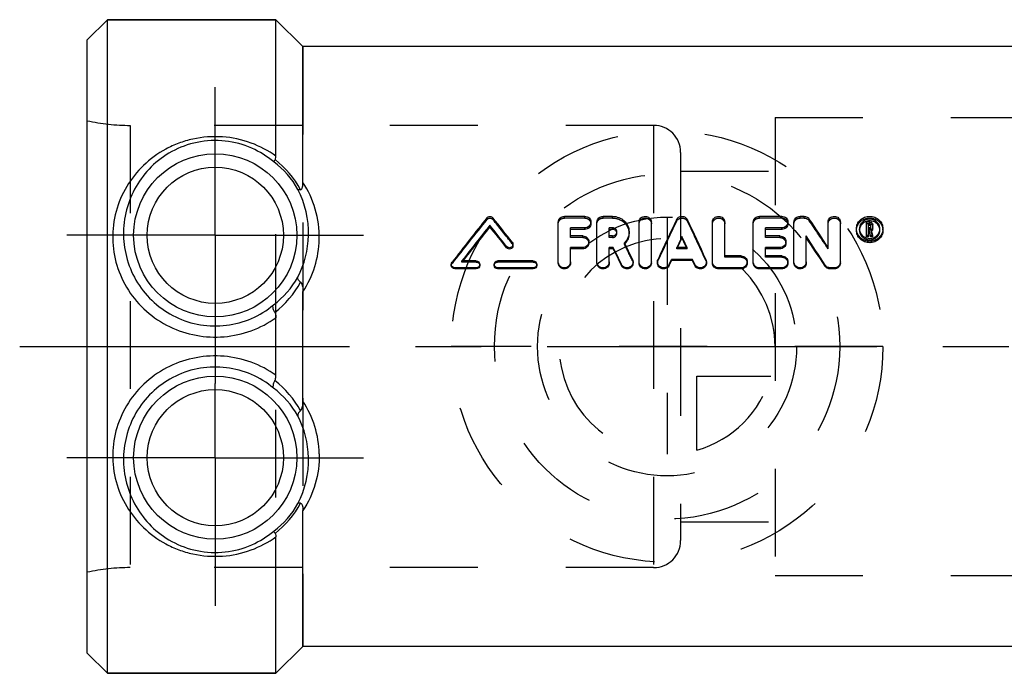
# Model space of a CAD drawing. Header units: millimetres. Extents: x 427 to 573, y 476 to 524.
# Tile 1 of 10: x 427 to 500, y 476 to 524. Entities that reach past the tile are written whole.
import ezdxf

# ---------------------------------------------------------------- set-up
doc = ezdxf.new("R2010")
doc.units = ezdxf.units.MM
doc.header["$LTSCALE"] = 65.185185
doc.linetypes.add('CENTER', pattern=[0.6, 0.375, -0.075, 0.075, -0.075])
doc.linetypes.add('HIDDEN', pattern=[0.2, 0.1, -0.1])
for name, color, linetype in [('ACHSEN_S', 7, 'CONTINUOUS'), ('FASEN', 7, 'CONTINUOUS'), ('KOERPER', 7, 'CONTINUOUS'), ('KONST.EL_MIT_GEO', 7, 'CONTINUOUS'), ('KURVEN', 7, 'CONTINUOUS')]:
    doc.layers.add(name, color=color, linetype=linetype)

msp = doc.modelspace()

# ---------------------------------------------------------------- linework, layer by layer
at = {"layer": 'ACHSEN_S', "color": 2, "linetype": 'CENTER'}
msp.add_line((427, 500), (573, 500), dxfattribs=at)
at = {"layer": 'FASEN', "color": 7, "linetype": 'Continuous'}
for p, q in [((433.5, 524.25), (432, 522.75)), ((433.5, 475.75), (433.5, 524.25)), ((433.5, 524.25), (446, 524.25)), ((432, 477.25), (432, 522.75)), ((433.5, 475.75), (432, 477.25)), ((433.5, 475.75), (446, 475.75))]:
    msp.add_line(p, q, dxfattribs=at)
at = {"layer": 'KOERPER', "color": 7, "linetype": 'Continuous'}
for p, q in [((446, 524.25), (433.5, 524.25)), ((448, 522.25), (446, 524.25)), ((502, 522.25), (448, 522.25)), ((448, 477.75), (446, 475.75)), ((502, 477.75), (448, 477.75)), ((446, 475.75), (433.5, 475.75))]:
    msp.add_line(p, q, dxfattribs=at)
at = {"layer": 'KOERPER', "color": 8, "linetype": 'HIDDEN'}
for p, q in [((446, 475.75), (446, 524.25)), ((448, 522.25), (448, 477.75)), ((474, 516.405), (435.199, 516.405)), ((474, 516.405), (474, 483.595)), ((476, 514.405), (476, 485.595)), ((474, 483.595), (435.199, 483.595))]:
    msp.add_line(p, q, dxfattribs=at)
at = {"layer": 'KOERPER', "color": 2, "linetype": 'CENTER'}
for p, q in [((441.5, 508.25), (441.5, 519.25)), ((441.5, 508.25), (430.5, 508.25)), ((441.5, 508.25), (441.5, 497.25)), ((441.5, 508.25), (452.5, 508.25)), ((441.5, 491.75), (441.5, 497.25)), ((441.5, 491.75), (430.5, 491.75)), ((441.5, 491.75), (441.5, 480.75)), ((441.5, 491.75), (452.5, 491.75))]:
    msp.add_line(p, q, dxfattribs=at)
at = {"layer": 'KOERPER', "color": 8, "linetype": 'HIDDEN'}
for centre, start, end in [((474, 514.405), 0, 90), ((474, 485.595), 270, 360)]:
    msp.add_arc(centre, 2, start, end, dxfattribs=at)
at = {"layer": 'KONST.EL_MIT_GEO', "color": 7, "linetype": 'Continuous'}
for p, q in [((446, 514.121), (446, 524.25)), ((448, 512.175), (448, 522.25)), ((468.891, 509.657), (467.382, 509.657)), ((470.953, 509.657), (470.249, 509.657)), ((483.499, 509.657), (481.839, 509.657)), ((485.16, 509.657), (484.858, 509.657)), ((461.86, 508.88), (461.86, 509)), ((466.929, 506.278), (466.929, 509.234)), ((469.797, 506.278), (469.797, 509.234)), ((472.927, 506.278), (472.927, 509.234)), ((473.833, 506.278), (473.833, 509.234)), ((478.367, 506.278), (478.367, 509.234)), ((479.273, 506.718), (479.273, 509.234)), ((481.386, 506.278), (481.386, 509.234)), ((484.405, 506.278), (484.405, 509.234)), ((486.942, 507.339), (486.942, 509.234)), ((487.848, 506.278), (487.848, 509.234)), ((489.791, 508.127), (489.791, 509.233)), ((490.041, 509.233), (489.791, 509.233)), ((489.942, 508.797), (489.942, 509.092)), ((490.041, 509.092), (489.942, 509.092)), ((490.041, 508.971), (489.942, 508.971)), ((490.041, 508.971), (490.041, 509.092)), ((490.093, 508.845), (490.093, 509.044)), ((490.244, 508.728), (490.244, 509.044)), ((467.834, 508.202), (467.834, 508.809)), ((468.891, 508.809), (467.834, 508.809)), ((468.891, 508.692), (467.834, 508.692)), ((468.74, 508.202), (467.834, 508.202)), ((468.891, 508.692), (468.891, 508.809)), ((470.702, 508.202), (470.702, 508.809)), ((470.953, 508.809), (470.702, 508.809)), ((470.953, 508.692), (470.702, 508.692)), ((470.953, 508.202), (470.702, 508.202)), ((470.953, 508.692), (470.953, 508.809)), ((476.1, 508.065), (476.1, 508.173)), ((482.292, 508.202), (482.292, 508.809)), ((483.499, 508.809), (482.292, 508.809)), ((483.499, 508.692), (482.292, 508.692)), ((483.349, 508.202), (482.292, 508.202)), ((483.499, 508.692), (483.499, 508.809)), ((485.311, 506.278), (485.311, 508.2)), ((489.942, 508.237), (489.791, 508.237)), ((489.942, 508.127), (489.791, 508.127)), ((490.041, 508.797), (489.942, 508.797)), ((489.942, 508.127), (489.942, 508.655)), ((489.988, 508.655), (489.942, 508.655)), ((489.988, 508.54), (489.942, 508.54)), ((489.988, 508.54), (489.988, 508.655)), ((490.086, 508.237), (489.988, 508.655)), ((490.021, 508.403), (489.988, 508.54)), ((490.086, 508.127), (490.021, 508.403)), ((490.086, 508.127), (490.086, 508.237)), ((490.241, 508.237), (490.086, 508.237)), ((490.241, 508.127), (490.086, 508.127)), ((490.241, 508.237), (490.138, 508.678)), ((490.241, 508.127), (490.241, 508.237)), ((463.098, 507.328), (463.098, 507.427)), ((467.834, 506.278), (467.834, 507.337)), ((468.74, 507.337), (467.834, 507.337)), ((468.74, 507.239), (467.834, 507.239)), ((468.74, 507.239), (468.74, 507.337)), ((470.702, 506.278), (470.702, 507.337)), ((471.012, 507.337), (470.702, 507.337)), ((471.012, 507.239), (470.702, 507.239)), ((471.012, 507.239), (471.012, 507.337)), ((476.485, 507.337), (475.715, 507.337)), ((480.481, 506.718), (479.273, 506.718)), ((482.292, 506.718), (482.292, 507.337)), ((483.349, 507.337), (482.292, 507.337)), ((483.349, 507.239), (482.292, 507.239)), ((483.499, 506.718), (482.292, 506.718)), ((483.349, 507.239), (483.349, 507.337)), ((460.849, 506.352), (459.791, 506.352)), ((465.075, 506.352), (462.434, 506.352)), ((471.611, 506.011), (471.611, 506.092)), ((475.153, 506.101), (475.316, 506.462)), ((475.153, 506.02), (475.316, 506.376)), ((475.153, 506.02), (475.153, 506.101)), ((475.316, 506.376), (475.316, 506.462)), ((476.884, 506.462), (475.316, 506.462)), ((476.884, 506.376), (475.316, 506.376)), ((476.884, 506.376), (476.884, 506.462)), ((477.047, 506.101), (476.884, 506.462)), ((477.047, 506.02), (476.884, 506.376)), ((477.047, 506.02), (477.047, 506.101)), ((486.709, 505.964), (486.709, 506.044)), ((459.264, 505.759), (459.264, 505.836)), ((460.849, 505.836), (459.264, 505.836)), ((460.849, 505.759), (459.264, 505.759)), ((460.849, 505.759), (460.849, 505.836)), ((462.434, 505.759), (462.434, 505.836)), ((465.075, 505.836), (462.434, 505.836)), ((465.075, 505.759), (462.434, 505.759)), ((465.075, 505.759), (465.075, 505.836)), ((478.82, 505.759), (478.82, 505.836)), ((480.481, 505.836), (478.82, 505.836)), ((480.481, 505.759), (478.82, 505.759)), ((480.481, 505.759), (480.481, 505.836)), ((481.839, 505.759), (481.839, 505.836)), ((483.499, 505.836), (481.839, 505.836)), ((483.499, 505.759), (481.839, 505.759)), ((483.499, 505.759), (483.499, 505.836)), ((487.093, 505.759), (487.093, 505.836)), ((487.395, 505.836), (487.093, 505.836)), ((487.395, 505.759), (487.093, 505.759)), ((487.395, 505.759), (487.395, 505.836)), ((448, 495.934), (448, 504.066)), ((446, 497.861), (446, 502.139)), ((448, 477.75), (448, 487.825)), ((446, 475.75), (446, 485.879))]:
    msp.add_line(p, q, dxfattribs=at)
at = {"layer": 'KONST.EL_MIT_GEO', "color": 8, "linetype": 'HIDDEN'}
for p, q in [((483, 517), (483, 483)), ((483, 517), (514, 517)), ((432, 483.25), (432, 516.75)), ((435.199, 516.405), (435.199, 483.595)), ((476, 513), (483, 513)), ((461.645, 509.43), (461.645, 509.557)), ((462.075, 509.43), (462.075, 509.557)), ((467.382, 509.529), (467.382, 509.657)), ((468.891, 509.529), (468.891, 509.657)), ((470.249, 509.529), (470.249, 509.657)), ((470.953, 509.529), (470.953, 509.657)), ((481.839, 509.529), (481.839, 509.657)), ((483.499, 509.529), (483.499, 509.657)), ((484.858, 509.529), (484.858, 509.657)), ((485.16, 509.529), (485.16, 509.657)), ((468.891, 509.529), (467.382, 509.529)), ((469.344, 509.111), (469.344, 509.234)), ((470.953, 509.529), (470.249, 509.529)), ((475.686, 509.28), (475.686, 509.405)), ((476.515, 509.28), (476.515, 509.405)), ((483.499, 509.529), (481.839, 509.529)), ((483.952, 509.111), (483.952, 509.234)), ((485.16, 509.529), (484.858, 509.529)), ((485.544, 509.333), (485.544, 509.459)), ((490.041, 509.111), (489.791, 509.111)), ((490.041, 509.111), (490.041, 509.233)), ((490.093, 508.728), (490.093, 508.845)), ((467.834, 508.093), (467.834, 508.202)), ((468.74, 508.093), (467.834, 508.093)), ((468.74, 508.093), (468.74, 508.202)), ((470.702, 508.093), (470.702, 508.202)), ((470.953, 508.093), (470.702, 508.093)), ((470.953, 508.093), (470.953, 508.202)), ((471.274, 508.393), (471.274, 508.506)), ((472.179, 508.393), (472.179, 508.506)), ((482.292, 508.093), (482.292, 508.202)), ((483.349, 508.093), (482.292, 508.093)), ((483.349, 508.093), (483.349, 508.202)), ((489.036, 508.621), (489.036, 508.737)), ((489.263, 508.621), (489.263, 508.737)), ((489.942, 508.68), (489.942, 508.797)), ((490.041, 508.68), (489.942, 508.68)), ((490.041, 508.68), (490.041, 508.797)), ((490.138, 508.562), (490.138, 508.678)), ((490.241, 508.127), (490.138, 508.562)), ((490.773, 508.621), (490.773, 508.737)), ((491, 508.621), (491, 508.737)), ((463.521, 507.627), (463.521, 507.73)), ((463.574, 507.478), (463.574, 507.579)), ((469.193, 507.667), (469.193, 507.771)), ((471.836, 507.594), (471.836, 507.697)), ((483.801, 507.667), (483.801, 507.771)), ((475.715, 507.239), (475.715, 507.337)), ((475.715, 507.239), (475.758, 507.332)), ((476.485, 507.239), (475.715, 507.239)), ((476.485, 507.239), (476.443, 507.332)), ((476.485, 507.239), (476.485, 507.337)), ((479.273, 506.629), (479.273, 506.718)), ((480.481, 506.629), (479.273, 506.629)), ((480.481, 506.629), (480.481, 506.718)), ((482.292, 506.629), (482.292, 506.718)), ((483.499, 506.629), (482.292, 506.629)), ((483.499, 506.629), (483.499, 506.718)), ((486.942, 507.241), (486.942, 507.339)), ((459, 506.095), (459, 506.014)), ((459.053, 506.166), (459.053, 506.249)), ((459.791, 506.267), (459.791, 506.352)), ((459.791, 506.267), (459.832, 506.32)), ((460.849, 506.267), (459.791, 506.267)), ((459.832, 506.32), (459.857, 506.352)), ((460.849, 506.267), (460.849, 506.352)), ((461.113, 506.013), (461.113, 506.095)), ((462.17, 506.095), (462.17, 506.013)), ((462.434, 506.267), (462.434, 506.352)), ((465.075, 506.267), (462.434, 506.267)), ((465.075, 506.267), (465.075, 506.352)), ((465.34, 506.013), (465.34, 506.095)), ((466.929, 506.195), (466.929, 506.278)), ((467.834, 506.195), (467.834, 506.278)), ((469.797, 506.195), (469.797, 506.278)), ((470.702, 506.195), (470.702, 506.278)), ((472.432, 506.379), (472.432, 506.465)), ((472.474, 506.195), (472.474, 506.278)), ((472.927, 506.195), (472.927, 506.278)), ((473.833, 506.195), (473.833, 506.278)), ((474.286, 506.278), (474.286, 506.195)), ((474.324, 506.37), (474.324, 506.456)), ((477.876, 506.37), (477.876, 506.456)), ((477.915, 506.195), (477.915, 506.278)), ((478.367, 506.195), (478.367, 506.278)), ((480.933, 506.195), (480.933, 506.278)), ((481.386, 506.195), (481.386, 506.278)), ((483.952, 506.195), (483.952, 506.278)), ((484.405, 506.195), (484.405, 506.278)), ((485.311, 506.195), (485.311, 506.278)), ((487.848, 506.195), (487.848, 506.278)), ((476, 487), (483, 487)), ((483, 483), (514, 483))]:
    msp.add_line(p, q, dxfattribs=at)
at = {"layer": 'KONST.EL_MIT_GEO', "color": 7, "linetype": 'Continuous'}
for centre, radius in [((441.5, 508.25), 6.05), ((441.5, 508.25), 5.051), ((441.5, 491.75), 6.05), ((441.5, 491.75), 5.051)]:
    msp.add_circle(centre, radius, dxfattribs=at)
at = {"layer": 'KONST.EL_MIT_GEO', "color": 8, "linetype": 'HIDDEN'}
for centre, radius, start, end in [((435.199, 531.405), 15, 257.68775, 270), ((615.68, 384.409), 198.385, 140.9359, 142.13981), ((312.98, 388.361), 192.059, 38.38801, 39.07726), ((672.14, 415.581), 217.655, 154.50131, 155.347), ((280.061, 415.581), 217.655, 24.653, 25.49869), ((326.06, 401.192), 192.69, 33.39171, 34.13994), ((470.993, 508.393), 0.281, 0.03402, 11.58643), ((489.922, 508.621), 0.658, 174.95196, 180.01624), ((490.046, 508.745), 0.205, 296.73673, 303.5535), ((490.115, 508.621), 0.658, 359.98469, 5.07597), ((470.991, 508.457), 1.208, 314.38856, 316.66833), ((275.708, 410.669), 218.771, 25.94379, 26.2984), ((435.199, 468.595), 15, 90, 102.31225)]:
    msp.add_arc(centre, radius, start, end, dxfattribs=at)
at = {"layer": 'KONST.EL_MIT_GEO', "color": 7, "linetype": 'Continuous'}
for centre, radius, start, end in [((441.962, 508.496), 6.488, 29.06271, 53.35202), ((441.402, 508.132), 7.315, 28.57024, 51.6525), ((441.32, 508.409), 7.095, 358.71799, 27.15642), ((618.276, 384.121), 200.667, 141.31097, 142.51105), ((310.499, 388.112), 194.227, 38.01507, 38.70223), ((620.04, 383.271), 202.061, 141.52053, 142.47346), ((617.168, 383.766), 199.434, 141.14547, 142.07216), ((307.21, 386.044), 197.572, 37.90652, 38.48686), ((309.75, 386.312), 195.347, 38.27911, 38.86125), ((676.538, 414.884), 221.981, 154.79826, 155.63665), ((275.663, 414.884), 221.981, 24.36335, 25.20174), ((323.048, 400.741), 195.51, 33.04002, 33.78435), ((490.018, 508.507), 0.812, 99.30829, 108.51016), ((490.016, 508.516), 0.803, 94.5934, 99.28545), ((441.358, 508.406), 7.056, 332.52486, 358.73699), ((677.893, 414.736), 222.375, 155.15399, 155.39131), ((274.308, 414.736), 222.375, 24.60869, 24.84601), ((313.606, 395.276), 205.51, 32.61503, 33.33148), ((316.819, 395.786), 202.489, 32.9644, 33.68474), ((490.045, 508.86), 0.204, 297.04892, 303.86948), ((441.827, 508.122), 7.386, 326.68989, 358.76986), ((271.406, 409.963), 222.989, 25.64316, 25.99484), ((471.007, 508.442), 1.185, 316.67228, 317.95868), ((672.444, 415.922), 216.89, 154.85959, 155.07335), ((279.756, 415.922), 216.89, 24.92665, 25.14041), ((490.018, 508.811), 0.79, 251.04507, 291.26612), ((267.66, 408.639), 226.038, 25.53969, 25.88993), ((272.033, 409.361), 221.749, 25.83945, 26.19263), ((441.824, 508.378), 6.633, 307.03158, 330.87891), ((441.419, 508.281), 7.302, 307.99742, 331.25616), ((441.419, 491.719), 7.302, 28.74376, 52.00276), ((441.824, 491.622), 6.633, 29.1211, 52.96841), ((441.827, 491.878), 7.386, 1.23005, 33.3102), ((441.358, 491.594), 7.056, 1.263, 27.47514), ((441.32, 491.591), 7.095, 332.8436, 1.282), ((441.402, 491.868), 7.314, 308.34673, 331.43036), ((441.962, 491.504), 6.488, 306.64801, 330.93726)]:
    msp.add_arc(centre, radius, start, end, dxfattribs=at)
for points, knots in [([(446, 514.121), (445.436, 514.528), (444.161, 515.203), (442.025, 515.657), (440.182, 515.518), (438.791, 515.106), (437.519, 514.528), (436.128, 513.515), (434.857, 511.919), (434.056, 510.038), (433.887, 508.672), (433.9, 507.987)], [0, 0, 0, 0, 0.124852, 0.255218, 0.387117, 0.451811, 0.515016, 0.637238, 0.756781, 0.876898, 1, 1, 1, 1]), ([(445.834, 513.701), (445.343, 514.112), (444.207, 514.821), (442.233, 515.352), (440.161, 515.257), (438.262, 514.559), (436.708, 513.401), (435.555, 511.907), (434.835, 510.155), (434.686, 508.888), (434.699, 508.25)], [0, 0, 0, 0, 0.123547, 0.254402, 0.388439, 0.517138, 0.638921, 0.757493, 0.876901, 1, 1, 1, 1]), ([(445.94, 513.868), (445.952, 513.884), (445.992, 513.963), (446, 514.054), (446, 514.121)], [0, 0, 0, 0, 0.223502, 1, 1, 1, 1]), ([(445.94, 513.868), (445.925, 513.847), (445.898, 513.809), (445.863, 513.759), (445.844, 513.725), (445.834, 513.707), (445.834, 513.701)], [0, 0, 0, 0, 0.403864, 0.705848, 0.90391, 1, 1, 1, 1]), ([(447.826, 511.63), (447.867, 511.637), (447.918, 511.694), (447.952, 511.776), (447.979, 511.876), (447.996, 512.01), (448, 512.119), (448, 512.175)], [0, 0, 0, 0, 0.207381, 0.32599, 0.451948, 0.719023, 1, 1, 1, 1]), ([(449.212, 507.964), (449.227, 508.714), (449.029, 510.205), (448.397, 511.567), (448, 512.175)], [0, 0, 0, 0, 0.508197, 1, 1, 1, 1]), ([(447.826, 511.63), (447.785, 511.623), (447.721, 511.614), (447.649, 511.629), (447.633, 511.647)], [0, 0, 0, 0, 0.631232, 1, 1, 1, 1]), ([(461.645, 509.557), (461.694, 509.618), (461.859, 509.696), (462.026, 509.619), (462.075, 509.557)], [0, 0, 0, 0, 0.496088, 1, 1, 1, 1]), ([(466.929, 509.234), (466.929, 509.292), (466.955, 509.407), (467.092, 509.592), (467.269, 509.657), (467.382, 509.657)], [0, 0, 0, 0, 0.254358, 0.503606, 1, 1, 1, 1]), ([(468.891, 509.657), (468.949, 509.657), (469.067, 509.636), (469.217, 509.544), (469.319, 509.403), (469.344, 509.29), (469.344, 509.234)], [0, 0, 0, 0, 0.256542, 0.509116, 0.756323, 1, 1, 1, 1]), ([(469.797, 509.234), (469.797, 509.292), (469.823, 509.407), (469.96, 509.592), (470.137, 509.657), (470.249, 509.657)], [0, 0, 0, 0, 0.254358, 0.503606, 1, 1, 1, 1]), ([(470.953, 509.657), (471.111, 509.657), (471.429, 509.599), (471.837, 509.348), (472.114, 508.966), (472.179, 508.657), (472.179, 508.506)], [0, 0, 0, 0, 0.256272, 0.508125, 0.755544, 1, 1, 1, 1]), ([(472.927, 509.234), (472.927, 509.29), (472.952, 509.403), (473.088, 509.591), (473.381, 509.702), (473.673, 509.59), (473.809, 509.403), (473.833, 509.29), (473.833, 509.234)], [0, 0, 0, 0, 0.123094, 0.248018, 0.500347, 0.752603, 0.877412, 1, 1, 1, 1]), ([(475.686, 509.405), (475.721, 509.48), (475.843, 509.612), (476.101, 509.68), (476.358, 509.611), (476.48, 509.479), (476.515, 509.405)], [0, 0, 0, 0, 0.245735, 0.500473, 0.755138, 1, 1, 1, 1]), ([(478.367, 509.234), (478.367, 509.29), (478.392, 509.403), (478.528, 509.591), (478.821, 509.702), (479.113, 509.59), (479.249, 509.403), (479.273, 509.29), (479.273, 509.234)], [0, 0, 0, 0, 0.123094, 0.248018, 0.500347, 0.752603, 0.877412, 1, 1, 1, 1]), ([(481.386, 509.234), (481.386, 509.292), (481.412, 509.407), (481.55, 509.592), (481.727, 509.657), (481.839, 509.657)], [0, 0, 0, 0, 0.254358, 0.503606, 1, 1, 1, 1]), ([(483.499, 509.657), (483.558, 509.657), (483.675, 509.636), (483.825, 509.544), (483.928, 509.403), (483.952, 509.29), (483.952, 509.234)], [0, 0, 0, 0, 0.256542, 0.509116, 0.756323, 1, 1, 1, 1]), ([(484.405, 509.234), (484.405, 509.292), (484.431, 509.407), (484.569, 509.592), (484.746, 509.657), (484.858, 509.657)], [0, 0, 0, 0, 0.254358, 0.503606, 1, 1, 1, 1]), ([(485.16, 509.657), (485.235, 509.657), (485.386, 509.622), (485.503, 509.519), (485.544, 509.459)], [0, 0, 0, 0, 0.508015, 1, 1, 1, 1]), ([(486.942, 509.234), (486.942, 509.29), (486.967, 509.403), (487.103, 509.591), (487.396, 509.702), (487.688, 509.59), (487.824, 509.403), (487.848, 509.29), (487.848, 509.234)], [0, 0, 0, 0, 0.123094, 0.248018, 0.500347, 0.752603, 0.877412, 1, 1, 1, 1]), ([(489.036, 508.737), (489.036, 508.856), (489.087, 509.099), (489.306, 509.406), (489.633, 509.61), (490.018, 509.681), (490.404, 509.61), (490.731, 509.406), (490.949, 509.099), (491, 508.856), (491, 508.737)], [0, 0, 0, 0, 0.120482, 0.242705, 0.370853, 0.499912, 0.629688, 0.75742, 0.879694, 1, 1, 1, 1]), ([(469.344, 509.234), (469.344, 509.179), (469.319, 509.065), (469.217, 508.924), (469.067, 508.83), (468.949, 508.809), (468.891, 508.809)], [0, 0, 0, 0, 0.243581, 0.491246, 0.744208, 1, 1, 1, 1]), ([(469.344, 509.111), (469.344, 509.056), (469.319, 508.944), (469.184, 508.758), (469.005, 508.692), (468.891, 508.692)], [0, 0, 0, 0, 0.244156, 0.493395, 1, 1, 1, 1]), ([(483.952, 509.234), (483.952, 509.179), (483.928, 509.065), (483.826, 508.924), (483.675, 508.83), (483.558, 508.809), (483.499, 508.809)], [0, 0, 0, 0, 0.243581, 0.491246, 0.744208, 1, 1, 1, 1]), ([(483.952, 509.111), (483.952, 509.056), (483.927, 508.944), (483.792, 508.758), (483.613, 508.692), (483.499, 508.692)], [0, 0, 0, 0, 0.244156, 0.493395, 1, 1, 1, 1]), ([(490.773, 508.737), (490.773, 508.827), (490.734, 509.012), (490.514, 509.329), (490.019, 509.524), (489.522, 509.329), (489.302, 509.012), (489.263, 508.827), (489.263, 508.737)], [0, 0, 0, 0, 0.119762, 0.241852, 0.499797, 0.757759, 0.880081, 1, 1, 1, 1]), ([(489.76, 509.278), (489.668, 509.247), (489.498, 509.153), (489.377, 509.001), (489.335, 508.919)], [0, 0, 0, 0, 0.517636, 1, 1, 1, 1]), ([(490.041, 509.233), (490.092, 509.233), (490.197, 509.196), (490.244, 509.093), (490.244, 509.044)], [0, 0, 0, 0, 0.508841, 1, 1, 1, 1]), ([(490.093, 509.044), (490.093, 509.056), (490.081, 509.082), (490.054, 509.092), (490.041, 509.092)], [0, 0, 0, 0, 0.491375, 1, 1, 1, 1]), ([(490.093, 508.923), (490.093, 508.936), (490.081, 508.962), (490.054, 508.971), (490.041, 508.971)], [0, 0, 0, 0, 0.489015, 1, 1, 1, 1]), ([(490.041, 508.797), (490.054, 508.797), (490.081, 508.807), (490.093, 508.833), (490.093, 508.845)], [0, 0, 0, 0, 0.51115, 1, 1, 1, 1]), ([(490.244, 508.845), (490.244, 508.815), (490.228, 508.753), (490.184, 508.707), (490.159, 508.69)], [0, 0, 0, 0, 0.496029, 1, 1, 1, 1]), ([(490.701, 508.92), (490.655, 509.01), (490.515, 509.177), (490.318, 509.27), (490.212, 509.296)], [0, 0, 0, 0, 0.481565, 1, 1, 1, 1]), ([(434.699, 508.25), (434.711, 507.641), (434.9, 506.404), (435.674, 504.675), (436.912, 503.195), (438.526, 502.11), (440.384, 501.52), (442.335, 501.48), (444.216, 501.991), (445.326, 502.674), (445.819, 503.083)], [0, 0, 0, 0, 0.119869, 0.243245, 0.368653, 0.494813, 0.621133, 0.747469, 0.873794, 1, 1, 1, 1]), ([(468.74, 508.202), (468.799, 508.202), (468.917, 508.18), (469.067, 508.085), (469.169, 507.942), (469.193, 507.827), (469.193, 507.771)], [0, 0, 0, 0, 0.255166, 0.507173, 0.75493, 1, 1, 1, 1]), ([(471.274, 508.506), (471.274, 508.584), (471.2, 508.749), (471.034, 508.809), (470.953, 508.809)], [0, 0, 0, 0, 0.491132, 1, 1, 1, 1]), ([(471.211, 508.571), (471.181, 508.608), (471.101, 508.671), (471.002, 508.692), (470.953, 508.692)], [0, 0, 0, 0, 0.494334, 1, 1, 1, 1]), ([(470.953, 508.202), (471.034, 508.202), (471.201, 508.263), (471.274, 508.428), (471.274, 508.506)], [0, 0, 0, 0, 0.508788, 1, 1, 1, 1]), ([(472.179, 508.506), (472.179, 508.358), (472.117, 508.056), (471.943, 507.803), (471.836, 507.697)], [0, 0, 0, 0, 0.495414, 1, 1, 1, 1]), ([(472.179, 508.393), (472.179, 508.259), (472.127, 507.985), (471.979, 507.75), (471.888, 507.648)], [0, 0, 0, 0, 0.495295, 1, 1, 1, 1]), ([(483.349, 508.202), (483.407, 508.202), (483.525, 508.18), (483.676, 508.085), (483.777, 507.942), (483.801, 507.827), (483.801, 507.771)], [0, 0, 0, 0, 0.255166, 0.507173, 0.75493, 1, 1, 1, 1]), ([(491, 508.737), (491, 508.618), (490.949, 508.374), (490.732, 508.063), (490.405, 507.854), (490.017, 507.78), (489.63, 507.854), (489.303, 508.064), (489.087, 508.374), (489.036, 508.618), (489.036, 508.737)], [0, 0, 0, 0, 0.119887, 0.242531, 0.371106, 0.50008, 0.629725, 0.757758, 0.880329, 1, 1, 1, 1]), ([(491, 508.621), (491, 508.503), (490.949, 508.261), (490.731, 507.955), (490.404, 507.749), (490.017, 507.677), (489.631, 507.75), (489.304, 507.956), (489.087, 508.262), (489.036, 508.503), (489.036, 508.621)], [0, 0, 0, 0, 0.119118, 0.241441, 0.370339, 0.50008, 0.630496, 0.758847, 0.881097, 1, 1, 1, 1]), ([(489.263, 508.737), (489.263, 508.595), (489.362, 508.296), (489.619, 508.114), (489.762, 508.064)], [0, 0, 0, 0, 0.483074, 1, 1, 1, 1]), ([(490.244, 508.728), (490.244, 508.698), (490.227, 508.637), (490.184, 508.591), (490.159, 508.575)], [0, 0, 0, 0, 0.494699, 1, 1, 1, 1]), ([(490.304, 508.075), (490.441, 508.129), (490.681, 508.312), (490.773, 508.6), (490.773, 508.737)], [0, 0, 0, 0, 0.517258, 1, 1, 1, 1]), ([(433.9, 507.987), (433.912, 507.326), (434.123, 505.984), (434.981, 504.124), (436.335, 502.548), (438.076, 501.39), (440.066, 500.738), (442.158, 500.634), (444.202, 501.084), (445.44, 501.738), (446, 502.139)], [0, 0, 0, 0, 0.120801, 0.244486, 0.369807, 0.495736, 0.621809, 0.747902, 0.873987, 1, 1, 1, 1]), ([(463.574, 507.579), (463.574, 507.527), (463.537, 507.418), (463.397, 507.322), (463.227, 507.32), (463.131, 507.385), (463.098, 507.427)], [0, 0, 0, 0, 0.244834, 0.495214, 0.749014, 1, 1, 1, 1]), ([(463.574, 507.478), (463.574, 507.426), (463.536, 507.319), (463.396, 507.225), (463.227, 507.223), (463.131, 507.287), (463.098, 507.328)], [0, 0, 0, 0, 0.243145, 0.493696, 0.748791, 1, 1, 1, 1]), ([(469.193, 507.771), (469.193, 507.714), (469.169, 507.599), (469.067, 507.455), (468.917, 507.359), (468.799, 507.337), (468.74, 507.337)], [0, 0, 0, 0, 0.245127, 0.493421, 0.745751, 1, 1, 1, 1]), ([(469.193, 507.667), (469.193, 507.611), (469.169, 507.498), (469.067, 507.355), (468.916, 507.261), (468.799, 507.239), (468.74, 507.239)], [0, 0, 0, 0, 0.243568, 0.491239, 0.744225, 1, 1, 1, 1]), ([(483.801, 507.771), (483.801, 507.714), (483.777, 507.599), (483.676, 507.455), (483.525, 507.359), (483.407, 507.337), (483.349, 507.337)], [0, 0, 0, 0, 0.245127, 0.493421, 0.745751, 1, 1, 1, 1]), ([(483.801, 507.667), (483.801, 507.611), (483.777, 507.498), (483.675, 507.355), (483.525, 507.261), (483.407, 507.239), (483.349, 507.239)], [0, 0, 0, 0, 0.243568, 0.491239, 0.744225, 1, 1, 1, 1]), ([(480.481, 506.718), (480.539, 506.718), (480.658, 506.696), (480.808, 506.598), (480.91, 506.452), (480.933, 506.336), (480.933, 506.278)], [0, 0, 0, 0, 0.253407, 0.50468, 0.753149, 1, 1, 1, 1]), ([(483.499, 506.718), (483.558, 506.718), (483.677, 506.696), (483.827, 506.598), (483.929, 506.452), (483.952, 506.336), (483.952, 506.278)], [0, 0, 0, 0, 0.253407, 0.50468, 0.753149, 1, 1, 1, 1]), ([(459.264, 505.836), (459.197, 505.836), (459.058, 505.89), (459, 506.029), (459, 506.095)], [0, 0, 0, 0, 0.504271, 1, 1, 1, 1]), ([(459.264, 505.759), (459.197, 505.759), (459.059, 505.811), (459, 505.948), (459, 506.014)], [0, 0, 0, 0, 0.506636, 1, 1, 1, 1]), ([(460.849, 506.352), (460.916, 506.352), (461.055, 506.299), (461.113, 506.16), (461.113, 506.095)], [0, 0, 0, 0, 0.504514, 1, 1, 1, 1]), ([(461.113, 506.095), (461.113, 506.029), (461.055, 505.89), (460.916, 505.836), (460.849, 505.836)], [0, 0, 0, 0, 0.495552, 1, 1, 1, 1]), ([(461.113, 506.013), (461.113, 505.948), (461.054, 505.811), (460.916, 505.759), (460.849, 505.759)], [0, 0, 0, 0, 0.493187, 1, 1, 1, 1]), ([(462.17, 506.095), (462.17, 506.16), (462.228, 506.299), (462.367, 506.352), (462.434, 506.352)], [0, 0, 0, 0, 0.495279, 1, 1, 1, 1]), ([(462.434, 505.836), (462.367, 505.836), (462.228, 505.89), (462.17, 506.028), (462.17, 506.095)], [0, 0, 0, 0, 0.504246, 1, 1, 1, 1]), ([(462.434, 505.759), (462.367, 505.759), (462.229, 505.811), (462.17, 505.948), (462.17, 506.013)], [0, 0, 0, 0, 0.506611, 1, 1, 1, 1]), ([(465.075, 506.352), (465.143, 506.352), (465.282, 506.299), (465.34, 506.16), (465.34, 506.095)], [0, 0, 0, 0, 0.504514, 1, 1, 1, 1]), ([(465.34, 506.095), (465.34, 506.029), (465.282, 505.89), (465.143, 505.836), (465.075, 505.836)], [0, 0, 0, 0, 0.495552, 1, 1, 1, 1]), ([(465.34, 506.013), (465.34, 505.948), (465.281, 505.811), (465.143, 505.759), (465.075, 505.759)], [0, 0, 0, 0, 0.493187, 1, 1, 1, 1]), ([(467.834, 506.278), (467.834, 506.221), (467.81, 506.104), (467.677, 505.909), (467.381, 505.788), (467.085, 505.91), (466.953, 506.105), (466.929, 506.221), (466.929, 506.278)], [0, 0, 0, 0, 0.124748, 0.25051, 0.500332, 0.750059, 0.87573, 1, 1, 1, 1]), ([(467.834, 506.195), (467.834, 506.138), (467.81, 506.023), (467.676, 505.83), (467.381, 505.711), (467.086, 505.831), (466.953, 506.023), (466.929, 506.138), (466.929, 506.195)], [0, 0, 0, 0, 0.123947, 0.249374, 0.500334, 0.751195, 0.876528, 1, 1, 1, 1]), ([(470.702, 506.278), (470.702, 506.221), (470.678, 506.104), (470.545, 505.909), (470.249, 505.788), (469.953, 505.91), (469.821, 506.105), (469.797, 506.221), (469.797, 506.278)], [0, 0, 0, 0, 0.124748, 0.25051, 0.500332, 0.750059, 0.87573, 1, 1, 1, 1]), ([(470.702, 506.195), (470.702, 506.138), (470.678, 506.023), (470.544, 505.83), (470.249, 505.711), (469.954, 505.831), (469.821, 506.023), (469.797, 506.138), (469.797, 506.195)], [0, 0, 0, 0, 0.123947, 0.249374, 0.500334, 0.751195, 0.876528, 1, 1, 1, 1]), ([(472.474, 506.278), (472.474, 506.18), (472.401, 505.977), (472.126, 505.813), (471.808, 505.849), (471.654, 506.003), (471.611, 506.092)], [0, 0, 0, 0, 0.247174, 0.498238, 0.750718, 1, 1, 1, 1]), ([(472.474, 506.195), (472.474, 506.098), (472.4, 505.896), (472.125, 505.736), (471.809, 505.771), (471.654, 505.922), (471.611, 506.011)], [0, 0, 0, 0, 0.245618, 0.497171, 0.751001, 1, 1, 1, 1]), ([(473.833, 506.278), (473.833, 506.221), (473.809, 506.104), (473.676, 505.909), (473.38, 505.788), (473.084, 505.91), (472.951, 506.105), (472.927, 506.221), (472.927, 506.278)], [0, 0, 0, 0, 0.124748, 0.25051, 0.500332, 0.750059, 0.87573, 1, 1, 1, 1]), ([(473.833, 506.195), (473.833, 506.138), (473.809, 506.023), (473.675, 505.83), (473.38, 505.711), (473.085, 505.831), (472.951, 506.023), (472.927, 506.138), (472.927, 506.195)], [0, 0, 0, 0, 0.123947, 0.249374, 0.500334, 0.751195, 0.876528, 1, 1, 1, 1]), ([(475.153, 506.101), (475.112, 506.01), (474.96, 505.852), (474.639, 505.812), (474.361, 505.975), (474.286, 506.18), (474.286, 506.278)], [0, 0, 0, 0, 0.249653, 0.502123, 0.753079, 1, 1, 1, 1]), ([(475.153, 506.02), (475.112, 505.929), (474.959, 505.774), (474.64, 505.735), (474.361, 505.894), (474.286, 506.097), (474.286, 506.195)], [0, 0, 0, 0, 0.24932, 0.503141, 0.754617, 1, 1, 1, 1]), ([(477.915, 506.278), (477.915, 506.18), (477.84, 505.974), (477.561, 505.812), (477.24, 505.852), (477.088, 506.01), (477.047, 506.101)], [0, 0, 0, 0, 0.247213, 0.498339, 0.750818, 1, 1, 1, 1]), ([(477.915, 506.195), (477.915, 506.097), (477.839, 505.894), (477.56, 505.734), (477.241, 505.774), (477.088, 505.93), (477.047, 506.02)], [0, 0, 0, 0, 0.245674, 0.497323, 0.751153, 1, 1, 1, 1]), ([(478.82, 505.836), (478.705, 505.836), (478.467, 505.929), (478.367, 506.165), (478.367, 506.278)], [0, 0, 0, 0, 0.504907, 1, 1, 1, 1]), ([(478.82, 505.759), (478.705, 505.759), (478.468, 505.848), (478.367, 506.083), (478.367, 506.195)], [0, 0, 0, 0, 0.507271, 1, 1, 1, 1]), ([(480.933, 506.278), (480.933, 506.165), (480.834, 505.928), (480.596, 505.836), (480.481, 505.836)], [0, 0, 0, 0, 0.4958, 1, 1, 1, 1]), ([(480.933, 506.195), (480.933, 506.138), (480.909, 506.023), (480.808, 505.878), (480.658, 505.781), (480.539, 505.759), (480.481, 505.759)], [0, 0, 0, 0, 0.24548, 0.493933, 0.74613, 1, 1, 1, 1]), ([(481.839, 505.836), (481.724, 505.836), (481.486, 505.929), (481.386, 506.165), (481.386, 506.278)], [0, 0, 0, 0, 0.504907, 1, 1, 1, 1]), ([(481.839, 505.759), (481.724, 505.759), (481.487, 505.848), (481.386, 506.083), (481.386, 506.195)], [0, 0, 0, 0, 0.507271, 1, 1, 1, 1]), ([(483.952, 506.278), (483.952, 506.165), (483.853, 505.928), (483.615, 505.836), (483.499, 505.836)], [0, 0, 0, 0, 0.4958, 1, 1, 1, 1]), ([(483.952, 506.195), (483.952, 506.138), (483.928, 506.023), (483.827, 505.878), (483.676, 505.781), (483.558, 505.759), (483.499, 505.759)], [0, 0, 0, 0, 0.24548, 0.493933, 0.74613, 1, 1, 1, 1]), ([(485.311, 506.278), (485.311, 506.221), (485.287, 506.104), (485.154, 505.909), (484.857, 505.788), (484.562, 505.91), (484.429, 506.105), (484.405, 506.221), (484.405, 506.278)], [0, 0, 0, 0, 0.124748, 0.25051, 0.500332, 0.750059, 0.87573, 1, 1, 1, 1]), ([(485.311, 506.195), (485.311, 506.138), (485.287, 506.023), (485.153, 505.83), (484.857, 505.711), (484.562, 505.831), (484.429, 506.023), (484.405, 506.138), (484.405, 506.195)], [0, 0, 0, 0, 0.123947, 0.249374, 0.500334, 0.751195, 0.876528, 1, 1, 1, 1]), ([(487.093, 505.836), (487.018, 505.836), (486.865, 505.874), (486.75, 505.981), (486.709, 506.044)], [0, 0, 0, 0, 0.502178, 1, 1, 1, 1]), ([(487.093, 505.759), (487.018, 505.759), (486.866, 505.796), (486.75, 505.902), (486.709, 505.964)], [0, 0, 0, 0, 0.503516, 1, 1, 1, 1]), ([(487.848, 506.278), (487.848, 506.165), (487.749, 505.928), (487.51, 505.836), (487.395, 505.836)], [0, 0, 0, 0, 0.495908, 1, 1, 1, 1]), ([(487.848, 506.195), (487.848, 506.083), (487.747, 505.848), (487.51, 505.759), (487.395, 505.759)], [0, 0, 0, 0, 0.493544, 1, 1, 1, 1]), ([(447.82, 504.77), (447.784, 504.803), (447.719, 504.87), (447.634, 504.988), (447.599, 505.096), (447.619, 505.15)], [0, 0, 0, 0, 0.335983, 0.615222, 1, 1, 1, 1]), ([(447.82, 504.77), (447.864, 504.73), (447.925, 504.619), (447.987, 504.381), (448, 504.191), (448, 504.066)], [0, 0, 0, 0, 0.237659, 0.492246, 1, 1, 1, 1]), ([(445.914, 502.527), (445.881, 502.586), (445.827, 502.698), (445.77, 502.879), (445.77, 503.03), (445.819, 503.083)], [0, 0, 0, 0, 0.344768, 0.629286, 1, 1, 1, 1]), ([(445.914, 502.527), (445.929, 502.499), (445.984, 502.376), (446, 502.24), (446, 502.139)], [0, 0, 0, 0, 0.242779, 1, 1, 1, 1]), ([(446, 497.861), (445.44, 498.262), (444.202, 498.916), (442.158, 499.366), (440.066, 499.262), (438.076, 498.61), (436.335, 497.452), (434.981, 495.876), (434.123, 494.016), (433.912, 492.674), (433.9, 492.013)], [0, 0, 0, 0, 0.126013, 0.252098, 0.378191, 0.504264, 0.630193, 0.755514, 0.879199, 1, 1, 1, 1]), ([(445.819, 496.917), (445.326, 497.326), (444.216, 498.009), (442.335, 498.52), (440.384, 498.48), (438.526, 497.89), (436.912, 496.805), (435.674, 495.325), (434.9, 493.596), (434.711, 492.359), (434.699, 491.75)], [0, 0, 0, 0, 0.126206, 0.252531, 0.378867, 0.505187, 0.631347, 0.756755, 0.880132, 1, 1, 1, 1]), ([(445.914, 497.473), (445.929, 497.501), (445.984, 497.624), (446, 497.76), (446, 497.861)], [0, 0, 0, 0, 0.242778, 1, 1, 1, 1]), ([(445.914, 497.473), (445.881, 497.414), (445.827, 497.302), (445.77, 497.121), (445.77, 496.97), (445.819, 496.917)], [0, 0, 0, 0, 0.344764, 0.629278, 1, 1, 1, 1]), ([(447.82, 495.23), (447.864, 495.27), (447.925, 495.381), (447.987, 495.619), (448, 495.809), (448, 495.934)], [0, 0, 0, 0, 0.237658, 0.492245, 1, 1, 1, 1]), ([(447.82, 495.23), (447.784, 495.197), (447.719, 495.13), (447.634, 495.012), (447.599, 494.904), (447.619, 494.85)], [0, 0, 0, 0, 0.335984, 0.615226, 1, 1, 1, 1]), ([(449.212, 492.036), (449.227, 491.286), (449.029, 489.795), (448.397, 488.433), (448, 487.825)], [0, 0, 0, 0, 0.508169, 1, 1, 1, 1]), ([(433.9, 492.013), (433.887, 491.328), (434.056, 489.962), (434.857, 488.081), (436.128, 486.485), (437.519, 485.472), (438.791, 484.894), (440.182, 484.482), (442.025, 484.343), (444.161, 484.797), (445.436, 485.472), (446, 485.879)], [0, 0, 0, 0, 0.123105, 0.243222, 0.362765, 0.484986, 0.54819, 0.612884, 0.744784, 0.875148, 1, 1, 1, 1]), ([(434.699, 491.75), (434.686, 491.112), (434.835, 489.845), (435.555, 488.093), (436.708, 486.599), (438.262, 485.441), (440.161, 484.743), (442.233, 484.648), (444.207, 485.179), (445.343, 485.888), (445.834, 486.299)], [0, 0, 0, 0, 0.123101, 0.242506, 0.361077, 0.482858, 0.611558, 0.745598, 0.876453, 1, 1, 1, 1]), ([(447.826, 488.37), (447.785, 488.377), (447.721, 488.386), (447.649, 488.371), (447.633, 488.353)], [0, 0, 0, 0, 0.631193, 1, 1, 1, 1]), ([(447.826, 488.37), (447.867, 488.363), (447.918, 488.306), (447.952, 488.224), (447.979, 488.124), (447.996, 487.99), (448, 487.881), (448, 487.825)], [0, 0, 0, 0, 0.207381, 0.325988, 0.451947, 0.719019, 1, 1, 1, 1]), ([(445.94, 486.132), (445.925, 486.153), (445.898, 486.191), (445.863, 486.241), (445.844, 486.275), (445.834, 486.293), (445.834, 486.299)], [0, 0, 0, 0, 0.403867, 0.705855, 0.90392, 1, 1, 1, 1]), ([(445.94, 486.132), (445.952, 486.116), (445.992, 486.037), (446, 485.946), (446, 485.879)], [0, 0, 0, 0, 0.223497, 1, 1, 1, 1])]:
    msp.add_open_spline(points, degree=3, knots=knots, dxfattribs=at)
at = {"layer": 'KONST.EL_MIT_GEO', "color": 8, "linetype": 'HIDDEN'}
for points, knots in [([(461.645, 509.43), (461.695, 509.49), (461.859, 509.566), (462.025, 509.491), (462.075, 509.43)], [0, 0, 0, 0, 0.49607, 1, 1, 1, 1]), ([(466.929, 509.111), (466.929, 509.168), (466.955, 509.282), (467.093, 509.465), (467.27, 509.529), (467.382, 509.529)], [0, 0, 0, 0, 0.252695, 0.501343, 1, 1, 1, 1]), ([(468.891, 509.529), (469.005, 509.529), (469.183, 509.463), (469.319, 509.278), (469.344, 509.166), (469.344, 509.111)], [0, 0, 0, 0, 0.507024, 0.75578, 1, 1, 1, 1]), ([(469.797, 509.111), (469.797, 509.168), (469.823, 509.282), (469.961, 509.465), (470.137, 509.529), (470.249, 509.529)], [0, 0, 0, 0, 0.252695, 0.501343, 1, 1, 1, 1]), ([(470.953, 509.529), (471.111, 509.529), (471.428, 509.472), (471.836, 509.225), (472.114, 508.847), (472.179, 508.542), (472.179, 508.393)], [0, 0, 0, 0, 0.257791, 0.510312, 0.757119, 1, 1, 1, 1]), ([(472.927, 509.111), (472.927, 509.166), (472.952, 509.279), (473.089, 509.464), (473.381, 509.572), (473.672, 509.463), (473.808, 509.278), (473.833, 509.166), (473.833, 509.111)], [0, 0, 0, 0, 0.122283, 0.246884, 0.500349, 0.753736, 0.878221, 1, 1, 1, 1]), ([(475.686, 509.28), (475.721, 509.354), (475.844, 509.484), (476.101, 509.551), (476.357, 509.484), (476.479, 509.354), (476.515, 509.28)], [0, 0, 0, 0, 0.244942, 0.500475, 0.755932, 1, 1, 1, 1]), ([(478.367, 509.111), (478.367, 509.166), (478.392, 509.279), (478.529, 509.464), (478.821, 509.572), (479.112, 509.463), (479.249, 509.278), (479.273, 509.166), (479.273, 509.111)], [0, 0, 0, 0, 0.122283, 0.246884, 0.500349, 0.753736, 0.878221, 1, 1, 1, 1]), ([(481.386, 509.111), (481.386, 509.168), (481.412, 509.282), (481.551, 509.465), (481.727, 509.529), (481.839, 509.529)], [0, 0, 0, 0, 0.252695, 0.501343, 1, 1, 1, 1]), ([(483.499, 509.529), (483.613, 509.529), (483.792, 509.463), (483.928, 509.278), (483.952, 509.166), (483.952, 509.111)], [0, 0, 0, 0, 0.507024, 0.75578, 1, 1, 1, 1]), ([(484.405, 509.111), (484.405, 509.168), (484.431, 509.282), (484.57, 509.465), (484.746, 509.529), (484.858, 509.529)], [0, 0, 0, 0, 0.252695, 0.501343, 1, 1, 1, 1]), ([(485.16, 509.529), (485.235, 509.529), (485.386, 509.494), (485.503, 509.393), (485.544, 509.333)], [0, 0, 0, 0, 0.509294, 1, 1, 1, 1]), ([(486.942, 509.111), (486.942, 509.166), (486.967, 509.279), (487.104, 509.464), (487.396, 509.572), (487.687, 509.463), (487.824, 509.278), (487.848, 509.166), (487.848, 509.111)], [0, 0, 0, 0, 0.122283, 0.246884, 0.500349, 0.753736, 0.878221, 1, 1, 1, 1]), ([(489.036, 508.621), (489.036, 508.738), (489.088, 508.979), (489.38, 509.384), (490.018, 509.626), (490.657, 509.384), (490.949, 508.979), (491, 508.738), (491, 508.621)], [0, 0, 0, 0, 0.120793, 0.243811, 0.499919, 0.756314, 0.879384, 1, 1, 1, 1]), ([(490.041, 509.111), (490.092, 509.111), (490.196, 509.075), (490.244, 508.972), (490.244, 508.923)], [0, 0, 0, 0, 0.511202, 1, 1, 1, 1]), ([(468.74, 508.093), (468.799, 508.093), (468.916, 508.071), (469.067, 507.978), (469.169, 507.836), (469.193, 507.723), (469.193, 507.667)], [0, 0, 0, 0, 0.256692, 0.509359, 0.756495, 1, 1, 1, 1]), ([(470.953, 508.093), (471.034, 508.093), (471.2, 508.152), (471.274, 508.315), (471.274, 508.393)], [0, 0, 0, 0, 0.511148, 1, 1, 1, 1]), ([(483.349, 508.093), (483.407, 508.093), (483.525, 508.071), (483.675, 507.978), (483.777, 507.836), (483.801, 507.723), (483.801, 507.667)], [0, 0, 0, 0, 0.256692, 0.509359, 0.756495, 1, 1, 1, 1]), ([(489.263, 508.621), (489.263, 508.531), (489.302, 508.348), (489.521, 508.033), (490.017, 507.835), (490.514, 508.032), (490.734, 508.348), (490.773, 508.531), (490.773, 508.621)], [0, 0, 0, 0, 0.118624, 0.240726, 0.499672, 0.758777, 0.881196, 1, 1, 1, 1]), ([(490.041, 508.68), (490.054, 508.68), (490.081, 508.689), (490.093, 508.715), (490.093, 508.728)], [0, 0, 0, 0, 0.513511, 1, 1, 1, 1]), ([(480.481, 506.629), (480.539, 506.629), (480.658, 506.607), (480.808, 506.511), (480.91, 506.367), (480.933, 506.252), (480.933, 506.195)], [0, 0, 0, 0, 0.254942, 0.506867, 0.754708, 1, 1, 1, 1]), ([(483.499, 506.629), (483.558, 506.629), (483.676, 506.607), (483.827, 506.511), (483.928, 506.367), (483.952, 506.252), (483.952, 506.195)], [0, 0, 0, 0, 0.254942, 0.506867, 0.754708, 1, 1, 1, 1]), ([(460.849, 506.267), (460.916, 506.267), (461.054, 506.216), (461.113, 506.079), (461.113, 506.013)], [0, 0, 0, 0, 0.506881, 1, 1, 1, 1]), ([(462.17, 506.013), (462.17, 506.079), (462.229, 506.216), (462.367, 506.267), (462.434, 506.267)], [0, 0, 0, 0, 0.492912, 1, 1, 1, 1]), ([(465.075, 506.267), (465.142, 506.267), (465.281, 506.216), (465.34, 506.079), (465.34, 506.013)], [0, 0, 0, 0, 0.506881, 1, 1, 1, 1])]:
    msp.add_open_spline(points, degree=3, knots=knots, dxfattribs=at)
at = {"layer": 'KONST.EL_MIT_GEO', "color": 7, "linetype": 'Continuous'}
for points in [[(489.335, 508.919), (489.298, 508.845), (489.273, 508.762), (489.266, 508.679)], [(490.212, 509.296), (490.128, 509.317), (490.039, 509.324), (489.952, 509.317)], [(490.77, 508.679), (490.763, 508.762), (490.738, 508.845), (490.701, 508.92)], [(471.268, 508.449), (471.259, 508.493), (471.239, 508.536), (471.211, 508.571)], [(463.521, 507.73), (463.554, 507.688), (463.574, 507.632), (463.574, 507.579)], [(459, 506.095), (459, 506.149), (459.02, 506.206), (459.053, 506.249)], [(472.432, 506.465), (472.46, 506.407), (472.474, 506.342), (472.474, 506.278)], [(474.286, 506.278), (474.286, 506.339), (474.299, 506.401), (474.324, 506.456)], [(477.876, 506.456), (477.901, 506.401), (477.915, 506.339), (477.915, 506.278)]]:
    msp.add_open_spline(points, degree=3, dxfattribs=at)
at = {"layer": 'KONST.EL_MIT_GEO', "color": 8, "linetype": 'HIDDEN'}
for points in [[(463.521, 507.627), (463.554, 507.586), (463.574, 507.531), (463.574, 507.478)], [(459, 506.014), (459, 506.067), (459.02, 506.123), (459.053, 506.166)], [(472.432, 506.379), (472.46, 506.322), (472.474, 506.258), (472.474, 506.195)], [(474.286, 506.195), (474.286, 506.255), (474.299, 506.316), (474.324, 506.37)], [(477.876, 506.37), (477.901, 506.316), (477.915, 506.255), (477.915, 506.195)]]:
    msp.add_open_spline(points, degree=3, dxfattribs=at)
at = {"layer": 'KURVEN', "color": 8, "linetype": 'HIDDEN'}
for p, q in [((475, 509.6), (475, 492)), ((491, 500), (459, 500)), ((477.2, 492.308), (477.2, 497.8)), ((477.2, 497.8), (482.692, 497.8))]:
    msp.add_line(p, q, dxfattribs=at)
for radius in [16, 12.8, 9.6]:
    msp.add_circle((475, 500), radius, dxfattribs=at)
for start, end in [(0, 270), (285.96201, 344.03799)]:
    msp.add_arc((475, 500), 8, start, end, dxfattribs=at)

doc.saveas('drawing.dxf')
